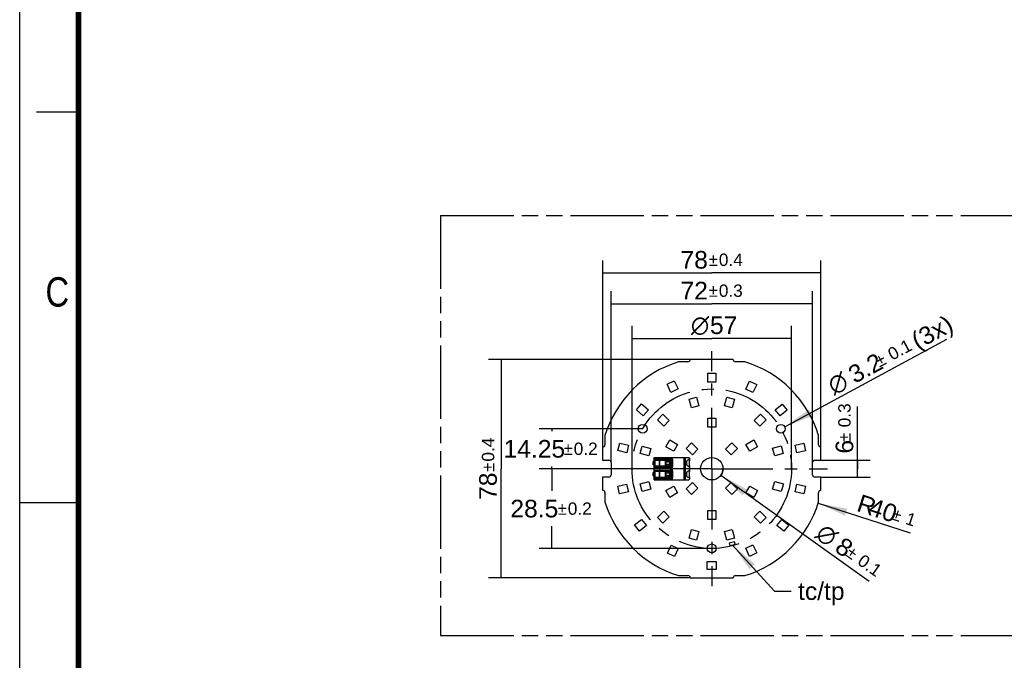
# Model space of a CAD drawing. Header units: millimetres. Extents: x 0 to 210, y 0 to 297.
# Tile 2 of 10: x 0 to 117, y 130 to 206. Entities that reach past the tile are written whole.
import ezdxf
from ezdxf.enums import TextEntityAlignment as Align

# ---------------------------------------------------------------- set-up
doc = ezdxf.new("R2010")
doc.units = ezdxf.units.MM
doc.header["$LTSCALE"] = 19.36
doc.linetypes.add('CENTER', pattern=[0.6, 0.375, -0.075, 0.075, -0.075])
doc.linetypes.add('PHANTOM', pattern=[0.8, 0.45, -0.05, 0.1, -0.05, 0.1, -0.05])
doc.layers.get('0').update_dxf_attribs({"linetype": 'CONTINUOUS'})
for name, color, linetype in [('DEFAULT_1', 7, 'CENTER'), ('DEFAULT_3', 7, 'PHANTOM'), ('Z_DIM_2D', 7, 'CONTINUOUS'), ('Z_NOTICE', 7, 'CONTINUOUS'), ('Z_START_DATUMS', 7, 'CONTINUOUS')]:
    doc.layers.add(name, color=color, linetype=linetype)
doc.styles.get("Standard").update_dxf_attribs({"font": 'txt', "width": 0.7})
doc.styles.add('TEXTSTYLE_2', font='txt', dxfattribs={"width": 0.75})
doc.styles.add('TEXTSTYLE_3', font='helveticaneueltw1g-ltcn.otf')
doc.styles.add('TEXTSTYLE_4', font='gdt', dxfattribs={"width": 0.7})
doc.dimstyles.new('DIMSTYLE_1', dxfattribs={"dimtxt": 2.1, "dimasz": 3.5, "dimexe": 1.5, "dimexo": 0, "dimgap": 0.525, "dimtad": 1, "dimlfac": 3.0003, "dimdsep": 46, "dimtxsty": 'TEXTSTYLE_3', "dimblk": '_FILLED', "dimblk1": '_FILLED', "dimblk2": '_FILLED', "dimcen": 0.09, "dimclrt": 5, "dimazin": 2, "dimtol": 1, "dimtp": 0.4, "dimtm": 0.4, "dimtfac": 1, "dimtofl": 0, "dimtmove": 0, "dimatfit": 3, "dimldrblk": '_FILLED', "dimfxl": 0, "dimtolj": 1, "dimarcsym": 0})
doc.dimstyles.new('DIMSTYLE_2', dxfattribs={"dimtxt": 2.1, "dimasz": 3.5, "dimexe": 1.5, "dimexo": 0, "dimtad": 1, "dimlfac": 3.0003, "dimdsep": 46, "dimtxsty": 'TEXTSTYLE_3', "dimblk": '_FILLED', "dimblk1": '_FILLED', "dimblk2": '_FILLED', "dimcen": 0.09, "dimclrt": 5, "dimazin": 2, "dimtol": 1, "dimtp": 1, "dimtm": 1, "dimtfac": 1, "dimtofl": 0, "dimtmove": 0, "dimatfit": 3, "dimldrblk": '_FILLED', "dimfxl": 0, "dimtolj": 1, "dimarcsym": 0})
doc.dimstyles.new('DIMSTYLE_3', dxfattribs={"dimtxt": 2.1, "dimasz": 3.5, "dimexe": 1.5, "dimexo": 0, "dimtad": 1, "dimlfac": 3.0003, "dimdsep": 46, "dimtxsty": 'TEXTSTYLE_3', "dimblk": '_FILLED', "dimblk1": '_FILLED', "dimblk2": '_FILLED', "dimcen": 0.09, "dimclrt": 5, "dimazin": 2, "dimtol": 1, "dimtp": 0.1, "dimtm": 0.1, "dimtfac": 1, "dimtofl": 0, "dimtmove": 0, "dimatfit": 1, "dimldrblk": '_FILLED', "dimfxl": 0, "dimtolj": 1, "dimarcsym": 0})
doc.dimstyles.new('DIMSTYLE_6', dxfattribs={"dimtxt": 2.1, "dimasz": 3.5, "dimexe": 1.5, "dimexo": 0, "dimgap": 0.525, "dimtad": 1, "dimlfac": 3.0003, "dimdsep": 46, "dimtxsty": 'TEXTSTYLE_3', "dimblk": '_FILLED', "dimblk1": '_FILLED', "dimblk2": '_FILLED', "dimcen": 0.09, "dimclrt": 5, "dimazin": 2, "dimtol": 1, "dimtp": 0.3, "dimtm": 0.3, "dimtfac": 1, "dimtofl": 0, "dimtmove": 0, "dimatfit": 3, "dimldrblk": '_FILLED', "dimfxl": 0, "dimtolj": 1, "dimarcsym": 0})
doc.dimstyles.new('DIMSTYLE_7', dxfattribs={"dimtxt": 2.1, "dimasz": 3.5, "dimexe": 1.5, "dimexo": 0, "dimgap": 0.525, "dimtad": 1, "dimdsep": 46, "dimtxsty": 'TEXTSTYLE_3', "dimblk": '_FILLED', "dimblk1": '_FILLED', "dimblk2": '_FILLED', "dimcen": 0.09, "dimclrt": 5, "dimazin": 2, "dimtp": 0.2, "dimtm": 0.2, "dimtfac": 1, "dimtofl": 0, "dimtmove": 0, "dimatfit": 3, "dimldrblk": '_FILLED', "dimfxl": 0, "dimtolj": 1, "dimarcsym": 0})
doc.dimstyles.new('DIMSTYLE_8', dxfattribs={"dimtxt": 2.1, "dimasz": 3.5, "dimexe": 1.5, "dimexo": 0, "dimgap": 1.05, "dimtad": 1, "dimlfac": 3.0003, "dimdsep": 46, "dimtxsty": 'TEXTSTYLE_3', "dimblk": '_FILLED', "dimblk1": '_FILLED', "dimblk2": '_FILLED', "dimcen": 0.09, "dimclrt": 5, "dimazin": 2, "dimtol": 1, "dimtp": 0.2, "dimtm": 0.2, "dimtfac": 1, "dimtofl": 0, "dimtmove": 0, "dimatfit": 3, "dimldrblk": '_FILLED', "dimfxl": 0, "dimtolj": 1, "dimarcsym": 0})
doc.dimstyles.get("Standard").update_dxf_attribs({"dimtxt": 3.5, "dimasz": 3.5, "dimexe": 1.5, "dimexo": 0, "dimtad": 1, "dimdsep": 46, "dimtxsty": 'Standard', "dimblk": '_FILLED', "dimblk1": '_FILLED', "dimblk2": '_FILLED', "dimcen": 0.09, "dimclrt": 5, "dimazin": 2, "dimtol": 1, "dimtp": 0.05, "dimtm": 0.05, "dimtfac": 1, "dimtofl": 0, "dimtmove": 0, "dimatfit": 3, "dimldrblk": '_FILLED', "dimfxl": 0, "dimtolj": 1, "dimarcsym": 0})

# ---------------------------------------------------------------- blocks, each defined once
blk = doc.blocks.new('*D2')
at = {"layer": 'Z_DIM_2D', "color": 2, "linetype": 'Continuous', "transparency": 16777216}
for p, q in [((79.87, 165.53), (55.86, 165.53)), ((57.36, 165.53), (57.36, 152.53)), ((57.36, 139.53), (57.36, 152.53)), ((79.87, 139.53), (55.86, 139.53))]:
    blk.add_line(p, q, dxfattribs=at)
at = {"layer": 'Z_DIM_2D', "color": 5, "linetype": 'Continuous', "transparency": 16777216}
for s, height, style, p in [('0.4', 1.47, 'TEXTSTYLE_3', (56.52, 154.8)), ('`', 1.47, 'TEXTSTYLE_4', (56.52, 152.71)), ('78', 2.1, 'TEXTSTYLE_3', (56.83, 150.44))]:
    blk.add_text(s, height=height, rotation=90, dxfattribs=dict(at, style=style)).set_placement(p, align=Align.CENTER)
blk = doc.blocks.new('_FILLED')
at = {"color": 0, "linetype": 'ByBlock'}
blk.add_solid([(0, 0), (-1, 0.125), (-1, -0.125)], dxfattribs=at)
blk = doc.blocks.new('_NONE')
blk = doc.blocks.new('*D3')
at = {"layer": 'Z_DIM_2D', "color": 2, "linetype": 'Continuous', "transparency": 16777216}
for p, q in [((69.44, 155.1), (69.44, 177.34)), ((95.43, 155.1), (95.43, 177.34)), ((69.44, 175.84), (82.43, 175.84)), ((95.43, 175.84), (82.43, 175.84))]:
    blk.add_line(p, q, dxfattribs=at)
at = {"layer": 'Z_DIM_2D', "color": 5, "linetype": 'Continuous', "transparency": 16777216}
for s, height, style, p in [('78', 2.1, 'TEXTSTYLE_3', (80.34, 176.36)), ('`', 1.47, 'TEXTSTYLE_4', (82.61, 176.68)), ('0.4', 1.47, 'TEXTSTYLE_3', (84.7, 176.68))]:
    blk.add_text(s, height=height, dxfattribs=dict(at, style=style)).set_placement(p, align=Align.CENTER)
blk = doc.blocks.new('*D4')
at = {"layer": 'Z_DIM_2D', "color": 2, "linetype": 'Continuous', "transparency": 16777216}
blk.add_line((95.12, 148.42), (106.06, 144.88), dxfattribs=at)
at = {"layer": 'Z_DIM_2D', "color": 2, "linetype": 'Continuous', "transparency": 16777216, "xscale": 3.5, "yscale": 3.5, "zscale": 3.5, "rotation": 162.0525147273}
blk.add_blockref('_FILLED', (95.12, 148.42), dxfattribs=at)
at = {"layer": 'Z_DIM_2D', "color": 5, "linetype": 'Continuous', "transparency": 16777216}
for s, height, style, p in [('R', 2.1, 'TEXTSTYLE_3', (99.57, 147.53)), ('40', 2.1, 'TEXTSTYLE_3', (100.97, 147.08)), ('`', 1.47, 'TEXTSTYLE_4', (103.75, 146.51)), ('1', 1.47, 'TEXTSTYLE_3', (105.38, 145.98))]:
    blk.add_text(s, height=height, rotation=-17.9475, dxfattribs=dict(at, style=style)).set_placement(p)
blk = doc.blocks.new('*D5')
at = {"layer": 'Z_DIM_2D', "color": 2, "linetype": 'Continuous', "transparency": 16777216}
blk.add_line((83.52, 151.75), (101.19, 139.12), dxfattribs=at)
at = {"layer": 'Z_DIM_2D', "color": 2, "linetype": 'Continuous', "transparency": 16777216, "xscale": 3.5, "yscale": 3.5, "zscale": 3.5, "rotation": 144.4431147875}
blk.add_blockref('_FILLED', (83.52, 151.75), dxfattribs=at)
at = {"layer": 'Z_DIM_2D', "color": 5, "linetype": 'Continuous', "transparency": 16777216}
for s, height, style, p in [('n', 2.1, 'TEXTSTYLE_4', (94.66, 144.43)), ('8', 2.1, 'TEXTSTYLE_3', (96.94, 142.8)), ('`', 1.47, 'TEXTSTYLE_4', (98.27, 142.24)), ('0.1', 1.47, 'TEXTSTYLE_3', (99.67, 141.24))]:
    blk.add_text(s, height=height, rotation=-35.5569, dxfattribs=dict(at, style=style)).set_placement(p)
blk = doc.blocks.new('*D8')
at = {"layer": 'Z_DIM_2D', "color": 2, "linetype": 'Continuous', "transparency": 16777216}
for p, q in [((99.81, 152.53), (99.81, 159.92)), ((95.43, 153.53), (101.31, 153.53)), ((99.81, 153.53), (99.81, 152.53)), ((99.81, 151.53), (99.81, 152.53)), ((95.43, 151.53), (101.31, 151.53))]:
    blk.add_line(p, q, dxfattribs=at)
at = {"layer": 'Z_DIM_2D', "color": 5, "linetype": 'Continuous', "transparency": 16777216}
for s, height, style, p in [('0.3', 1.47, 'TEXTSTYLE_3', (98.97, 157.46)), ('`', 1.47, 'TEXTSTYLE_4', (98.97, 155.74)), ('6', 2.1, 'TEXTSTYLE_3', (99.29, 154.33))]:
    blk.add_text(s, height=height, rotation=90, dxfattribs=dict(at, style=style)).set_placement(p)
blk = doc.blocks.new('*D9')
at = {"layer": 'Z_DIM_2D', "color": 2, "linetype": 'Continuous', "transparency": 16777216}
for p, q in [((70.44, 153.27), (70.44, 173.66)), ((94.43, 153.26), (94.43, 173.66)), ((70.44, 172.16), (82.43, 172.16)), ((94.43, 172.16), (82.43, 172.16))]:
    blk.add_line(p, q, dxfattribs=at)
at = {"layer": 'Z_DIM_2D', "color": 5, "linetype": 'Continuous', "transparency": 16777216}
for s, height, style, p in [('72', 2.1, 'TEXTSTYLE_3', (80.34, 172.69)), ('`', 1.47, 'TEXTSTYLE_4', (82.61, 173)), ('0.3', 1.47, 'TEXTSTYLE_3', (84.7, 173))]:
    blk.add_text(s, height=height, dxfattribs=dict(at, style=style)).set_placement(p, align=Align.CENTER)
blk = doc.blocks.new('*D10')
at = {"layer": 'Z_DIM_2D', "color": 2, "linetype": 'Continuous', "transparency": 16777216}
for p, q in [((72.94, 152.54), (72.95, 169.55)), ((91.93, 152.52), (91.95, 169.53)), ((72.95, 168.05), (82.45, 168.04)), ((91.95, 168.03), (82.45, 168.04))]:
    blk.add_line(p, q, dxfattribs=at)
at = {"layer": 'Z_DIM_2D', "color": 5, "linetype": 'Continuous', "transparency": 16777216}
for s, style, p in [('n', 'TEXTSTYLE_4', (81.04, 168.57)), ('57', 'TEXTSTYLE_3', (83.85, 168.57))]:
    blk.add_text(s, height=2.1, dxfattribs=dict(at, style=style)).set_placement(p, align=Align.CENTER)
blk = doc.blocks.new('*D11')
at = {"layer": 'Z_DIM_2D', "color": 2, "linetype": 'Continuous', "transparency": 16777216}
blk.add_line((91.13, 157.53), (110.45, 167.96), dxfattribs=at)
at = {"layer": 'Z_DIM_2D', "color": 2, "linetype": 'Continuous', "transparency": 16777216, "xscale": 3.5, "yscale": 3.5, "zscale": 3.5, "rotation": 208.3423622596}
blk.add_blockref('_FILLED', (91.13, 157.53), dxfattribs=at)
at = {"layer": 'Z_DIM_2D', "color": 5, "linetype": 'Continuous', "transparency": 16777216}
for s, height, style, p in [(' (3x)', 2.1, 'TEXTSTYLE_3', (106.24, 166.28)), ('0.1', 1.47, 'TEXTSTYLE_3', (103.92, 165.38)), ('3.2', 2.1, 'TEXTSTYLE_3', (99.45, 162.62)), ('`', 1.47, 'TEXTSTYLE_4', (102.41, 164.57)), ('n', 2.1, 'TEXTSTYLE_4', (96.99, 161.29))]:
    blk.add_text(s, height=height, rotation=28.3424, dxfattribs=dict(at, style=style)).set_placement(p)
blk = doc.blocks.new('*D12')
at = {"layer": 'Z_DIM_2D', "color": 2, "linetype": 'Continuous', "transparency": 16777216}
for p, q in [((74.21, 157.28), (61.89, 157.28)), ((63.39, 157.28), (63.39, 157)), ((82.43, 152.53), (61.89, 152.53)), ((63.39, 152.53), (63.39, 152.8))]:
    blk.add_line(p, q, dxfattribs=at)
at = {"layer": 'Z_DIM_2D', "color": 5, "linetype": 'Continuous', "transparency": 16777216}
for s, height, style, p in [('14.25', 2.1, 'TEXTSTYLE_3', (61.3, 153.85)), ('`', 1.47, 'TEXTSTYLE_4', (65.33, 154.17)), ('0.2', 1.47, 'TEXTSTYLE_3', (67.42, 154.17))]:
    blk.add_text(s, height=height, dxfattribs=dict(at, style=style)).set_placement(p, align=Align.CENTER)
blk = doc.blocks.new('*D13')
at = {"layer": 'Z_DIM_2D', "color": 2, "linetype": 'Continuous', "transparency": 16777216}
for p, q in [((82.43, 152.53), (61.89, 152.53)), ((63.39, 152.53), (63.39, 149.88)), ((63.39, 143.03), (63.39, 145.68)), ((82.43, 143.03), (61.89, 143.03))]:
    blk.add_line(p, q, dxfattribs=at)
at = {"layer": 'Z_DIM_2D', "color": 5, "linetype": 'Continuous', "transparency": 16777216}
for s, height, style, p in [('28.5', 2.1, 'TEXTSTYLE_3', (61.3, 146.73)), ('`', 1.47, 'TEXTSTYLE_4', (64.62, 147.04)), ('0.2', 1.47, 'TEXTSTYLE_3', (66.71, 147.04))]:
    blk.add_text(s, height=height, dxfattribs=dict(at, style=style)).set_placement(p, align=Align.CENTER)

msp = doc.modelspace()

# ---------------------------------------------------------------- linework, layer by layer
at = {"color": 2, "linetype": 'Continuous'}
for p, q in [((0, 0), (0, 297)), ((7, 195), (2, 195)), ((0, 148.5), (7, 148.5))]:
    msp.add_line(p, q, dxfattribs=at)
at = {"color": 7, "linetype": 'Continuous'}
for p, q in [((85.0004, 165.528), (79.8676, 165.528)), ((79.6009, 165.2612), (78.4799, 165.2612)), ((86.3878, 165.2612), (85.267, 165.2612)), ((81.9674, 162.8283), (81.9674, 163.8948)), ((81.9674, 163.8948), (82.9006, 163.8948)), ((82.9006, 163.8948), (82.9006, 162.8283)), ((77.117, 162.5853), (77.9592, 162.9873)), ((77.5764, 161.6227), (77.117, 162.5853)), ((78.4186, 162.0247), (77.5764, 161.6227)), ((77.9592, 162.9873), (78.4186, 162.0247)), ((82.9006, 162.8283), (81.9674, 162.8283)), ((86.4817, 162.011), (86.9445, 162.9719)), ((87.3226, 161.6061), (86.4817, 162.011)), ((86.9445, 162.9719), (87.7853, 162.5671)), ((87.7853, 162.5671), (87.3226, 161.6061)), ((79.7286, 160.8102), (80.63, 161.0521)), ((80.0051, 159.7801), (79.7286, 160.8102)), ((80.63, 161.0521), (80.9064, 160.022)), ((83.9536, 160.0236), (84.229, 161.054)), ((84.229, 161.054), (85.1306, 160.8131)), ((85.1306, 160.8131), (84.8552, 159.7827)), ((73.4653, 159.5261), (74.069, 160.2378)), ((74.2786, 158.8361), (73.4653, 159.5261)), ((74.069, 160.2378), (74.8823, 159.5478)), ((74.8823, 159.5478), (74.2786, 158.8361)), ((80.9064, 160.022), (80.0051, 159.7801)), ((84.8552, 159.7827), (83.9536, 160.0236)), ((89.9913, 159.5417), (90.8052, 160.231)), ((90.5945, 158.8295), (89.9913, 159.5417)), ((91.4083, 159.5189), (90.5945, 158.8295)), ((90.8052, 160.231), (91.4083, 159.5189)), ((75.9531, 158.3509), (76.6131, 159.0108)), ((76.7073, 157.5967), (75.9531, 158.3509)), ((76.6131, 159.0108), (77.3672, 158.2566)), ((81.9674, 157.4955), (81.9674, 158.562)), ((81.9674, 158.562), (82.9006, 158.562)), ((82.9006, 158.562), (82.9006, 157.4955)), ((87.5008, 158.2566), (88.2549, 159.0108)), ((88.9149, 158.3509), (88.1607, 157.5967)), ((88.2549, 159.0108), (88.9149, 158.3509)), ((77.3672, 158.2566), (76.7073, 157.5967)), ((82.9006, 157.4955), (81.9674, 157.4955)), ((88.1607, 157.5967), (87.5008, 158.2566)), ((69.7019, 156.4837), (69.7019, 155.3622)), ((95.1661, 155.3622), (95.1661, 156.4829)), ((69.4353, 155.0955), (69.4353, 153.5292)), ((71.2641, 154.6804), (71.4781, 155.5888)), ((71.4781, 155.5888), (72.5162, 155.3443)), ((72.5162, 155.3443), (72.3023, 154.436)), ((73.9093, 154.3243), (74.1502, 155.2259)), ((74.1502, 155.2259), (75.1806, 154.9506)), ((75.1806, 154.9506), (74.9397, 154.049)), ((76.9762, 155.1416), (77.4428, 155.9498)), ((77.8999, 154.6083), (76.9762, 155.1416)), ((77.4428, 155.9498), (78.3665, 155.4165)), ((78.3665, 155.4165), (77.8999, 154.6083)), ((79.3715, 154.9349), (80.0318, 155.5945)), ((80.1253, 154.1803), (79.3715, 154.9349)), ((80.0318, 155.5945), (80.7855, 154.8399)), ((80.7855, 154.8399), (80.1253, 154.1803)), ((84.085, 154.838), (84.8396, 155.5918)), ((84.7446, 154.1778), (84.085, 154.838)), ((85.4992, 154.9315), (84.7446, 154.1778)), ((84.8396, 155.5918), (85.4992, 154.9315)), ((86.5015, 155.4165), (87.4252, 155.9498)), ((86.9681, 154.6083), (86.5015, 155.4165)), ((87.8918, 155.1416), (86.9681, 154.6083)), ((87.4252, 155.9498), (87.8918, 155.1416)), ((89.6848, 154.9582), (90.7149, 155.2347)), ((89.9267, 154.0569), (89.6848, 154.9582)), ((90.7149, 155.2347), (90.9568, 154.3333)), ((92.354, 155.3365), (93.3923, 155.5802)), ((92.5672, 154.428), (92.354, 155.3365)), ((93.3923, 155.5802), (93.6055, 154.6716)), ((95.4327, 153.5292), (95.4327, 155.0955)), ((72.3023, 154.436), (71.2641, 154.6804)), ((74.9397, 154.049), (73.9093, 154.3243)), ((75.568, 151.2128), (75.568, 153.8458)), ((75.568, 153.8458), (79.6927, 153.8458)), ((75.568, 153.6959), (77.7011, 153.6959)), ((75.8347, 153.6959), (75.8347, 153.6125)), ((77.1345, 153.6959), (77.1345, 153.6125)), ((77.6345, 152.696), (77.6345, 153.6959)), ((79.8009, 152.7073), (79.8009, 153.6726)), ((90.9568, 154.3333), (89.9267, 154.0569)), ((93.6055, 154.6716), (92.5672, 154.428)), ((69.4353, 153.5292), (70.1686, 153.5292)), ((70.4351, 153.2706), (70.4351, 151.7881)), ((75.4347, 152.9959), (75.4347, 153.3959)), ((75.568, 153.3959), (75.4347, 153.3959)), ((75.4347, 152.9959), (75.568, 152.9959)), ((75.568, 152.696), (77.7011, 152.696)), ((75.6013, 153.5625), (77.5705, 153.5625)), ((77.5705, 152.8293), (75.6013, 152.8293)), ((75.668, 153.5625), (75.668, 152.8293)), ((77.1345, 153.6125), (75.8347, 153.6125)), ((75.8347, 152.7793), (75.8347, 152.696)), ((75.8347, 152.7793), (77.1345, 152.7793)), ((76.9128, 152.8293), (76.9128, 153.5625)), ((77.0954, 153.5625), (77.0954, 153.4116)), ((77.0954, 152.9802), (77.0954, 152.8293)), ((77.1345, 152.7793), (77.1345, 152.696)), ((77.1352, 153.3526), (77.1352, 153.5625)), ((77.1352, 152.8293), (77.1352, 153.0392)), ((77.3016, 153.3521), (77.3016, 153.5625)), ((77.3016, 152.8293), (77.3016, 153.0397)), ((77.3275, 153.5625), (77.3275, 153.4072)), ((77.3275, 152.9846), (77.3275, 152.8293)), ((77.5705, 153.5625), (77.5705, 152.8293)), ((77.7678, 153.6292), (77.7678, 152.7626)), ((94.4328, 151.7961), (94.4328, 153.2626)), ((94.6994, 153.5292), (95.4327, 153.5292)), ((69.4353, 151.5294), (69.4353, 149.9627)), ((70.1686, 151.5294), (69.4353, 151.5294)), ((75.4347, 151.6627), (75.4347, 152.0627)), ((75.568, 152.0627), (75.4347, 152.0627)), ((75.4347, 151.6627), (75.568, 151.6627)), ((75.568, 152.3627), (77.7011, 152.3627)), ((75.568, 151.3628), (77.7011, 151.3628)), ((75.6013, 152.2293), (77.5705, 152.2293)), ((77.5705, 151.4961), (75.6013, 151.4961)), ((75.668, 152.2293), (75.668, 151.4961)), ((75.8347, 152.3627), (75.8347, 152.2793)), ((77.1345, 152.2793), (75.8347, 152.2793)), ((75.8347, 151.4461), (75.8347, 151.3628)), ((75.8347, 151.4461), (77.1345, 151.4461)), ((76.9128, 151.4961), (76.9128, 152.2293)), ((77.0954, 152.2293), (77.0954, 152.0784)), ((77.0954, 151.647), (77.0954, 151.4961)), ((77.1345, 152.2793), (77.1345, 152.3627)), ((77.1345, 151.4461), (77.1345, 151.3628)), ((77.1352, 152.0194), (77.1352, 152.2293)), ((77.1352, 151.4961), (77.1352, 151.706)), ((77.3016, 152.0189), (77.3016, 152.2293)), ((77.3016, 151.4961), (77.3016, 151.7065)), ((77.3275, 152.2293), (77.3275, 152.074)), ((77.3275, 151.6514), (77.3275, 151.4961)), ((77.5705, 152.2293), (77.5705, 151.4961)), ((77.6345, 151.3628), (77.6345, 152.3627)), ((77.7678, 152.296), (77.7678, 151.4294)), ((79.8009, 151.386), (79.8009, 152.3514)), ((95.4327, 151.5294), (94.6994, 151.5294)), ((95.4327, 149.9627), (95.4327, 151.5294)), ((71.2491, 150.4576), (72.289, 150.6947)), ((71.4566, 149.5477), (71.2491, 150.4576)), ((72.289, 150.6947), (72.4965, 149.7848)), ((73.9112, 150.7253), (74.9413, 151.0017)), ((74.1531, 149.824), (73.9112, 150.7253)), ((74.9413, 151.0017), (75.1832, 150.1004)), ((75.568, 151.2128), (79.6927, 151.2128)), ((76.9762, 149.9171), (77.8999, 150.4503)), ((77.8999, 150.4503), (78.3665, 149.6421)), ((79.3715, 150.1237), (80.1253, 150.8783)), ((80.0318, 149.4642), (79.3715, 150.1237)), ((80.7855, 150.2187), (80.0318, 149.4642)), ((80.1253, 150.8783), (80.7855, 150.2187)), ((84.0825, 150.2187), (84.7427, 150.8783)), ((84.8362, 149.4642), (84.0825, 150.2187)), ((84.7427, 150.8783), (85.4965, 150.1237)), ((85.4965, 150.1237), (84.8362, 149.4642)), ((86.5015, 149.6421), (86.9681, 150.4503)), ((86.9681, 150.4503), (87.8918, 149.9171)), ((89.6874, 150.1081), (89.9283, 151.0097)), ((89.9283, 151.0097), (90.9587, 150.7343)), ((90.9587, 150.7343), (90.7178, 149.8327)), ((92.3693, 149.777), (92.5775, 150.6867)), ((92.5775, 150.6867), (93.6172, 150.4488)), ((93.6172, 150.4488), (93.409, 149.5391)), ((69.7019, 149.6961), (69.7019, 148.5742)), ((72.4965, 149.7848), (71.4566, 149.5477)), ((75.1832, 150.1004), (74.1531, 149.824)), ((77.4428, 149.1088), (76.9762, 149.9171)), ((78.3665, 149.6421), (77.4428, 149.1088)), ((87.4252, 149.1088), (86.5015, 149.6421)), ((87.8918, 149.9171), (87.4252, 149.1088)), ((90.7178, 149.8327), (89.6874, 150.1081)), ((93.409, 149.5391), (92.3693, 149.777)), ((95.1661, 148.575), (95.1661, 149.6961)), ((75.9531, 146.7077), (76.7073, 147.4619)), ((76.6131, 146.0479), (75.9531, 146.7077)), ((77.3672, 146.8021), (76.6131, 146.0479)), ((76.7073, 147.4619), (77.3672, 146.8021)), ((81.9674, 147.5631), (82.9006, 147.5631)), ((81.9674, 146.4966), (81.9674, 147.5631)), ((82.9006, 147.5631), (82.9006, 146.4966)), ((87.5008, 146.8021), (88.1607, 147.4619)), ((88.2549, 146.0479), (87.5008, 146.8021)), ((88.1607, 147.4619), (88.9149, 146.7077)), ((88.9149, 146.7077), (88.2549, 146.0479)), ((73.2404, 145.8307), (74.0759, 146.4936)), ((73.8204, 145.0997), (73.2404, 145.8307)), ((74.656, 145.7626), (73.8204, 145.0997)), ((74.0759, 146.4936), (74.656, 145.7626)), ((82.9006, 146.4966), (81.9674, 146.4966)), ((90.1987, 145.7473), (90.7802, 146.4772)), ((91.0329, 145.0827), (90.1987, 145.7473)), ((90.7802, 146.4772), (91.6144, 145.8127)), ((91.6144, 145.8127), (91.0329, 145.0827)), ((79.7286, 144.2484), (80.0051, 145.2785)), ((80.0051, 145.2785), (80.9064, 145.0366)), ((80.9064, 145.0366), (80.63, 144.0065)), ((83.9616, 145.0366), (84.8629, 145.2785)), ((84.238, 144.0065), (83.9616, 145.0366)), ((84.8629, 145.2785), (85.1393, 144.2484)), ((77.1427, 142.4598), (77.5997, 143.4235)), ((77.5997, 143.4235), (78.4429, 143.0236)), ((80.63, 144.0065), (79.7286, 144.2484)), ((85.1393, 144.2484), (84.238, 144.0065)), ((85.1549, 143.8326), (84.5107, 143.6612)), ((84.5107, 143.6612), (84.5921, 143.3552)), ((84.5921, 143.3552), (85.2363, 143.5266)), ((85.2363, 143.5266), (85.1549, 143.8326)), ((86.4817, 143.0476), (87.3226, 143.4525)), ((87.3226, 143.4525), (87.7853, 142.4916)), ((77.9859, 142.0599), (77.1427, 142.4598)), ((78.4429, 143.0236), (77.9859, 142.0599)), ((86.9445, 142.0867), (86.4817, 143.0476)), ((87.7853, 142.4916), (86.9445, 142.0867)), ((81.9007, 141.4638), (82.9673, 141.4638)), ((81.9007, 140.5305), (81.9007, 141.4638)), ((82.9673, 141.4638), (82.9673, 140.5305)), ((78.4791, 139.797), (79.6009, 139.797)), ((82.9673, 140.5305), (81.9007, 140.5305)), ((85.267, 139.797), (86.3886, 139.797)), ((79.8676, 139.5306), (85.0004, 139.5306))]:
    msp.add_line(p, q, dxfattribs=at)
at = {"color": 9, "linetype": 'Continuous'}
for p, q in [((76.2295, 153.6125), (76.2295, 153.6959)), ((76.2346, 153.6959), (76.2346, 153.8458)), ((77.4991, 153.8458), (77.4991, 153.6959)), ((77.6434, 153.6959), (77.6434, 153.8458)), ((77.6819, 153.8458), (77.6819, 153.6959)), ((77.7396, 153.6836), (77.7396, 153.8458)), ((79.101, 153.8458), (79.101, 151.2128)), ((79.3175, 151.2128), (79.3175, 153.8458)), ((79.7674, 153.7774), (79.7674, 153.4859)), ((75.6013, 153.5625), (75.6013, 152.8293)), ((76.215, 153.5625), (76.215, 152.8293)), ((76.2266, 152.8293), (76.2266, 153.5625)), ((76.2295, 152.696), (76.2295, 152.7793)), ((76.2346, 152.3627), (76.2346, 152.696)), ((77.497, 153.5625), (77.497, 152.8293)), ((77.4991, 152.696), (77.4991, 152.3627)), ((77.567, 152.8293), (77.567, 153.5625)), ((77.6434, 152.3627), (77.6434, 152.696)), ((77.6819, 152.696), (77.6819, 152.3627)), ((77.7396, 152.3504), (77.7396, 152.7082)), ((79.7674, 152.9059), (79.7674, 152.1527)), ((75.6013, 152.2293), (75.6013, 151.4961)), ((76.215, 152.2293), (76.215, 151.4961)), ((76.2266, 151.4961), (76.2266, 152.2293)), ((76.2295, 152.2793), (76.2295, 152.3627)), ((76.2295, 151.3628), (76.2295, 151.4461)), ((76.2346, 151.2128), (76.2346, 151.3628)), ((77.497, 152.2293), (77.497, 151.4961)), ((77.4991, 151.3628), (77.4991, 151.2128)), ((77.567, 151.4961), (77.567, 152.2293)), ((77.6434, 151.2128), (77.6434, 151.3628)), ((77.6819, 151.3628), (77.6819, 151.2128)), ((77.7396, 151.2128), (77.7396, 151.375)), ((79.7674, 151.5727), (79.7674, 151.2812))]:
    msp.add_line(p, q, dxfattribs=at)
at = {"color": 7, "linetype": 'Continuous', "const_width": 0.7}
msp.add_lwpolyline([(7, 7), (7, 290)], dxfattribs=at)
at = {"color": 7, "linetype": 'Continuous'}
for centre, radius in [((74.2077, 157.2788), 0.5333), ((90.6603, 157.2788), 0.5333), ((82.434, 152.5293), 1.3332), ((82.434, 143.0301), 0.5333)]:
    msp.add_circle(centre, radius, dxfattribs=at)
for centre, radius, start, end in [((79.6009, 165.5278), 0.2666, 270.000053, 0.043566), ((85.267, 165.5278), 0.2666, 179.956434, 269.999947), ((82.4339, 152.529), 13.332, 107.25195, 162.744286), ((82.4339, 152.529), 13.332, 17.251992, 72.748008), ((69.4353, 155.3622), 0.2666, 269.998881, 360), ((95.4327, 155.3622), 0.2666, 180, 270.001119), ((77.7011, 153.6292), 0.0667, 0, 90), ((70.1686, 153.2626), 0.2666, 1.718338, 90.000799), ((77.7011, 152.7626), 0.0667, 270, 360), ((94.6994, 153.2626), 0.2666, 89.998881, 180), ((70.1686, 151.796), 0.2666, 269.999201, 358.281662), ((77.7011, 152.296), 0.0667, 0, 90), ((77.7011, 151.4294), 0.0667, 270, 360), ((94.6994, 151.796), 0.2666, 180, 270.001119), ((69.4353, 149.6961), 0.2666, 0, 90.001119), ((95.4327, 149.6961), 0.2666, 89.998881, 180), ((82.4339, 152.529), 13.332, 197.255754, 252.744246), ((82.4339, 152.529), 13.332, 287.255755, 342.748009), ((79.6009, 139.5304), 0.2666, 0.04381, 89.999947), ((85.267, 139.5304), 0.2666, 90.000053, 179.95619)]:
    msp.add_arc(centre, radius, start, end, dxfattribs=at)
for centre, major_axis, start_param, end_param in [((79.5332, 153.1667), (0, 0.7333), -0.58638913, -0.38641616), ((79.6302, 153.1959), (0, 0.375), -0.6867361, 3.82832875), ((79.6302, 151.8627), (0, 0.375), -0.6867361, 3.82832875), ((79.5332, 151.892), (0, 0.7333), -2.75517649, -2.55520353)]:
    msp.add_ellipse(centre, major_axis=major_axis, ratio=0.57735027, start_param=start_param, end_param=end_param, dxfattribs=at)
for points, knots in [([(79.8009, 153.6726), (79.8009, 153.6776), (79.8007, 153.6875), (79.7993, 153.7021), (79.797, 153.7161), (79.7936, 153.7297), (79.789, 153.7427), (79.7832, 153.7551), (79.776, 153.7667), (79.7704, 153.774), (79.7674, 153.7774)], [0, 0, 0, 0, 0.13345174, 0.26332364, 0.38996789, 0.51390381, 0.63584665, 0.75672492, 0.87767475, 1, 1, 1, 1]), ([(77.0954, 153.4116), (77.0904, 153.4092), (77.0806, 153.4039), (77.0664, 153.395), (77.0529, 153.3851), (77.0402, 153.3743), (77.0282, 153.3626), (77.017, 153.3502), (77.0068, 153.3369), (76.9974, 153.323), (76.9891, 153.3085), (76.9818, 153.2935), (76.9756, 153.2779), (76.9704, 153.262), (76.9664, 153.2458), (76.9635, 153.2293), (76.9617, 153.2126), (76.9612, 153.1959), (76.9617, 153.1792), (76.9635, 153.1625), (76.9664, 153.146), (76.9704, 153.1298), (76.9756, 153.1139), (76.9818, 153.0983), (76.9891, 153.0833), (76.9974, 153.0688), (77.0068, 153.0549), (77.017, 153.0417), (77.0282, 153.0292), (77.0402, 153.0175), (77.0529, 153.0067), (77.0664, 152.9968), (77.0806, 152.9879), (77.0904, 152.9827), (77.0954, 152.9802)], [0, 0, 0, 0, 0.03123057, 0.06246372, 0.09369965, 0.12493847, 0.15618026, 0.18742502, 0.21867271, 0.24992322, 0.28117637, 0.31243196, 0.34368973, 0.3749494, 0.40621063, 0.43747307, 0.46873633, 0.5, 0.53126367, 0.56252693, 0.59378937, 0.6250506, 0.65631027, 0.68756804, 0.71882363, 0.75007678, 0.78132729, 0.81257498, 0.84381974, 0.87506153, 0.90630035, 0.93753628, 0.96876943, 1, 1, 1, 1]), ([(77.0954, 153.4116), (77.0973, 153.4103), (77.1012, 153.4073), (77.1066, 153.4021), (77.1119, 153.3959), (77.117, 153.3888), (77.122, 153.3809), (77.1267, 153.3722), (77.1311, 153.3627), (77.1339, 153.356), (77.1352, 153.3526)], [0, 0, 0, 0, 0.09732669, 0.20186159, 0.31422079, 0.43477535, 0.56369394, 0.70097916, 0.84649699, 1, 1, 1, 1]), ([(77.1352, 153.0392), (77.1339, 153.0358), (77.1311, 153.0291), (77.1267, 153.0196), (77.122, 153.0109), (77.117, 153.003), (77.1119, 152.9959), (77.1066, 152.9897), (77.1012, 152.9845), (77.0973, 152.9815), (77.0954, 152.9802)], [0, 0, 0, 0, 0.15350301, 0.29902084, 0.43630606, 0.56522465, 0.68577921, 0.79813841, 0.90267331, 1, 1, 1, 1]), ([(77.1352, 153.3526), (77.1416, 153.356), (77.1548, 153.3619), (77.1755, 153.3684), (77.1968, 153.3723), (77.2185, 153.3736), (77.2401, 153.3722), (77.2614, 153.3682), (77.2821, 153.3616), (77.2953, 153.3555), (77.3016, 153.3521)], [0, 0, 0, 0, 0.12501633, 0.25001873, 0.37501139, 0.49999909, 0.62498692, 0.74997994, 0.87498291, 1, 1, 1, 1]), ([(77.3016, 153.0397), (77.2953, 153.0363), (77.2821, 153.0302), (77.2614, 153.0236), (77.2401, 153.0196), (77.2185, 153.0182), (77.1968, 153.0195), (77.1755, 153.0234), (77.1548, 153.0299), (77.1416, 153.0359), (77.1352, 153.0392)], [0, 0, 0, 0, 0.12501709, 0.25002006, 0.37501308, 0.50000091, 0.62498861, 0.74998127, 0.87498367, 1, 1, 1, 1]), ([(77.3016, 153.3521), (77.3025, 153.3552), (77.3043, 153.3611), (77.3072, 153.3696), (77.3103, 153.3775), (77.3135, 153.3848), (77.3168, 153.3914), (77.3202, 153.3974), (77.3238, 153.4026), (77.3263, 153.4058), (77.3275, 153.4072)], [0, 0, 0, 0, 0.15520741, 0.30220534, 0.44068005, 0.57038727, 0.69116582, 0.80295594, 0.90582454, 1, 1, 1, 1]), ([(77.3275, 152.9846), (77.3263, 152.9861), (77.3238, 152.9892), (77.3202, 152.9945), (77.3168, 153.0004), (77.3135, 153.007), (77.3103, 153.0143), (77.3072, 153.0222), (77.3043, 153.0308), (77.3025, 153.0367), (77.3016, 153.0397)], [0, 0, 0, 0, 0.09417546, 0.19704406, 0.30883418, 0.42961273, 0.55931995, 0.69779466, 0.84479259, 1, 1, 1, 1]), ([(77.3275, 152.9846), (77.3323, 152.9872), (77.3416, 152.9926), (77.3549, 153.0017), (77.3676, 153.0116), (77.3836, 153.026), (77.4018, 153.0459), (77.4171, 153.0681), (77.4275, 153.0869), (77.4343, 153.1016), (77.4402, 153.1166), (77.445, 153.1321), (77.4487, 153.1478), (77.4523, 153.169), (77.4541, 153.1959), (77.4523, 153.2228), (77.4487, 153.2441), (77.445, 153.2598), (77.4402, 153.2752), (77.4343, 153.2902), (77.4275, 153.3049), (77.4171, 153.3237), (77.4018, 153.3459), (77.3836, 153.3658), (77.3676, 153.3802), (77.3549, 153.3902), (77.3416, 153.3992), (77.3323, 153.4047), (77.3275, 153.4072)], [0, 0, 0, 0, 0.0312378, 0.0624782, 0.09372134, 0.12496732, 0.18743259, 0.24990902, 0.28116873, 0.31243074, 0.34369481, 0.37496066, 0.40622798, 0.43749643, 0.5, 0.56250357, 0.59377202, 0.62503934, 0.65630519, 0.68756926, 0.71883127, 0.75009098, 0.81256741, 0.87503268, 0.90627866, 0.9375218, 0.9687622, 1, 1, 1, 1]), ([(79.8009, 153.2909), (79.8009, 153.3005), (79.8009, 153.3147), (79.8006, 153.3335), (79.8002, 153.3473), (79.7996, 153.3609), (79.7988, 153.3742), (79.7977, 153.3872), (79.7963, 153.3998), (79.7946, 153.4122), (79.7924, 153.4241), (79.7897, 153.4356), (79.7865, 153.4467), (79.7828, 153.4573), (79.7784, 153.4674), (79.7733, 153.477), (79.7695, 153.483), (79.7674, 153.4859)], [0, 0, 0, 0, 0.14268396, 0.21261, 0.28144498, 0.34908366, 0.415427, 0.48038513, 0.54388139, 0.60585781, 0.66628213, 0.72515649, 0.78252734, 0.83849597, 0.89322812, 0.94696029, 1, 1, 1, 1]), ([(79.7674, 152.9059), (79.7695, 152.9088), (79.7733, 152.9149), (79.7784, 152.9244), (79.7828, 152.9345), (79.7865, 152.9451), (79.7897, 152.9562), (79.7924, 152.9677), (79.7946, 152.9797), (79.7963, 152.992), (79.7977, 153.0046), (79.7988, 153.0176), (79.7996, 153.0309), (79.8002, 153.0445), (79.8006, 153.0583), (79.8009, 153.0771), (79.8009, 153.0913), (79.8009, 153.1009)], [0, 0, 0, 0, 0.05304094, 0.10677476, 0.16150761, 0.21747601, 0.27484611, 0.33371961, 0.39414324, 0.45611925, 0.51961601, 0.58457473, 0.65091815, 0.71855652, 0.78739105, 0.85731666, 1, 1, 1, 1]), ([(79.795, 152.6545), (79.794, 152.6504), (79.7917, 152.6418), (79.7883, 152.6283), (79.7855, 152.6164), (79.7834, 152.6063), (79.7818, 152.5984), (79.7803, 152.5902), (79.7786, 152.579), (79.7767, 152.5647), (79.7753, 152.5471), (79.775, 152.5353), (79.775, 152.5293)], [0, 0, 0, 0, 0.09993961, 0.2097083, 0.3279444, 0.38983052, 0.45334795, 0.51833554, 0.58463095, 0.72046296, 0.85943002, 1, 1, 1, 1]), ([(79.775, 152.5293), (79.775, 152.5234), (79.7753, 152.5115), (79.7767, 152.4939), (79.7786, 152.4796), (79.7803, 152.4684), (79.7818, 152.4603), (79.7834, 152.4524), (79.7855, 152.4423), (79.7883, 152.4303), (79.7917, 152.4168), (79.794, 152.4082), (79.795, 152.4041)], [0, 0, 0, 0, 0.14057, 0.27953712, 0.41536917, 0.48166455, 0.54665214, 0.61016962, 0.67205586, 0.79029214, 0.90006064, 1, 1, 1, 1]), ([(79.795, 152.6545), (79.796, 152.6587), (79.7978, 152.6672), (79.7997, 152.6802), (79.8007, 152.6936), (79.8009, 152.7027), (79.8009, 152.7073)], [0, 0, 0, 0, 0.24179178, 0.48868607, 0.74130046, 1, 1, 1, 1]), ([(77.0954, 152.0784), (77.0904, 152.076), (77.0806, 152.0707), (77.0664, 152.0618), (77.0529, 152.0519), (77.0402, 152.0411), (77.0282, 152.0294), (77.017, 152.017), (77.0068, 152.0037), (76.9974, 151.9898), (76.9891, 151.9753), (76.9818, 151.9603), (76.9756, 151.9447), (76.9704, 151.9288), (76.9664, 151.9126), (76.9635, 151.8961), (76.9617, 151.8794), (76.9612, 151.8627), (76.9617, 151.846), (76.9635, 151.8293), (76.9664, 151.8128), (76.9704, 151.7966), (76.9756, 151.7807), (76.9818, 151.7651), (76.9891, 151.7501), (76.9974, 151.7356), (77.0068, 151.7217), (77.017, 151.7085), (77.0282, 151.696), (77.0402, 151.6843), (77.0529, 151.6735), (77.0664, 151.6636), (77.0806, 151.6547), (77.0904, 151.6495), (77.0954, 151.647)], [0, 0, 0, 0, 0.03123057, 0.06246372, 0.09369965, 0.12493847, 0.15618026, 0.18742502, 0.21867271, 0.24992322, 0.28117637, 0.31243196, 0.34368973, 0.3749494, 0.40621063, 0.43747307, 0.46873633, 0.5, 0.53126367, 0.56252693, 0.59378937, 0.6250506, 0.65631027, 0.68756804, 0.71882363, 0.75007678, 0.78132729, 0.81257498, 0.84381974, 0.87506153, 0.90630035, 0.93753628, 0.96876943, 1, 1, 1, 1]), ([(77.0954, 152.0784), (77.0973, 152.0771), (77.1012, 152.0741), (77.1066, 152.0689), (77.1119, 152.0627), (77.117, 152.0556), (77.122, 152.0477), (77.1267, 152.039), (77.1311, 152.0295), (77.1339, 152.0228), (77.1352, 152.0194)], [0, 0, 0, 0, 0.09732669, 0.20186159, 0.31422079, 0.43477535, 0.56369394, 0.70097916, 0.84649699, 1, 1, 1, 1]), ([(77.1352, 151.706), (77.1339, 151.7026), (77.1311, 151.6959), (77.1267, 151.6864), (77.122, 151.6777), (77.117, 151.6698), (77.1119, 151.6627), (77.1066, 151.6565), (77.1012, 151.6513), (77.0973, 151.6483), (77.0954, 151.647)], [0, 0, 0, 0, 0.15350301, 0.29902084, 0.43630606, 0.56522465, 0.68577921, 0.79813841, 0.90267331, 1, 1, 1, 1]), ([(77.1352, 152.0194), (77.1416, 152.0228), (77.1548, 152.0287), (77.1755, 152.0352), (77.1968, 152.0391), (77.2185, 152.0404), (77.2401, 152.039), (77.2614, 152.035), (77.2821, 152.0284), (77.2953, 152.0223), (77.3016, 152.0189)], [0, 0, 0, 0, 0.12501633, 0.25001873, 0.37501139, 0.49999909, 0.62498692, 0.74997994, 0.87498291, 1, 1, 1, 1]), ([(77.3016, 151.7065), (77.2953, 151.7031), (77.2821, 151.697), (77.2614, 151.6904), (77.2401, 151.6864), (77.2185, 151.685), (77.1968, 151.6863), (77.1755, 151.6902), (77.1548, 151.6967), (77.1416, 151.7027), (77.1352, 151.706)], [0, 0, 0, 0, 0.12501709, 0.25002006, 0.37501308, 0.50000091, 0.62498861, 0.74998127, 0.87498367, 1, 1, 1, 1]), ([(77.3016, 152.0189), (77.3025, 152.022), (77.3043, 152.0279), (77.3072, 152.0364), (77.3103, 152.0443), (77.3135, 152.0516), (77.3168, 152.0582), (77.3202, 152.0642), (77.3238, 152.0694), (77.3263, 152.0726), (77.3275, 152.074)], [0, 0, 0, 0, 0.15520741, 0.30220534, 0.44068005, 0.57038727, 0.69116582, 0.80295594, 0.90582454, 1, 1, 1, 1]), ([(77.3275, 151.6514), (77.3263, 151.6529), (77.3238, 151.656), (77.3202, 151.6613), (77.3168, 151.6672), (77.3135, 151.6738), (77.3103, 151.6811), (77.3072, 151.689), (77.3043, 151.6976), (77.3025, 151.7035), (77.3016, 151.7065)], [0, 0, 0, 0, 0.09417546, 0.19704406, 0.30883418, 0.42961273, 0.55931995, 0.69779466, 0.84479259, 1, 1, 1, 1]), ([(77.3275, 151.6514), (77.3323, 151.654), (77.3416, 151.6594), (77.3549, 151.6685), (77.3676, 151.6784), (77.3836, 151.6928), (77.4018, 151.7127), (77.4171, 151.7349), (77.4275, 151.7537), (77.4343, 151.7684), (77.4402, 151.7834), (77.445, 151.7989), (77.4487, 151.8146), (77.4523, 151.8358), (77.4541, 151.8627), (77.4523, 151.8896), (77.4487, 151.9109), (77.445, 151.9266), (77.4402, 151.942), (77.4343, 151.957), (77.4275, 151.9717), (77.4171, 151.9905), (77.4018, 152.0127), (77.3836, 152.0326), (77.3676, 152.047), (77.3549, 152.057), (77.3416, 152.066), (77.3323, 152.0715), (77.3275, 152.074)], [0, 0, 0, 0, 0.0312378, 0.0624782, 0.09372134, 0.12496732, 0.18743259, 0.24990902, 0.28116873, 0.31243074, 0.34369481, 0.37496066, 0.40622798, 0.43749643, 0.5, 0.56250357, 0.59377202, 0.62503934, 0.65630519, 0.68756926, 0.71883127, 0.75009098, 0.81256741, 0.87503268, 0.90627866, 0.9375218, 0.9687622, 1, 1, 1, 1]), ([(79.8009, 151.9577), (79.8009, 151.9673), (79.8009, 151.9815), (79.8006, 152.0003), (79.8002, 152.0141), (79.7996, 152.0277), (79.7988, 152.041), (79.7977, 152.054), (79.7963, 152.0666), (79.7946, 152.079), (79.7924, 152.0909), (79.7897, 152.1024), (79.7865, 152.1135), (79.7828, 152.1241), (79.7784, 152.1342), (79.7733, 152.1438), (79.7695, 152.1498), (79.7674, 152.1527)], [0, 0, 0, 0, 0.14268396, 0.21261, 0.28144498, 0.34908366, 0.415427, 0.48038513, 0.54388139, 0.60585781, 0.66628213, 0.72515649, 0.78252734, 0.83849597, 0.89322812, 0.94696029, 1, 1, 1, 1]), ([(79.7674, 151.5727), (79.7695, 151.5756), (79.7733, 151.5817), (79.7784, 151.5912), (79.7828, 151.6013), (79.7865, 151.6119), (79.7897, 151.623), (79.7924, 151.6345), (79.7946, 151.6465), (79.7963, 151.6588), (79.7977, 151.6714), (79.7988, 151.6844), (79.7996, 151.6977), (79.8002, 151.7113), (79.8006, 151.7251), (79.8009, 151.7439), (79.8009, 151.7581), (79.8009, 151.7677)], [0, 0, 0, 0, 0.05304094, 0.10677476, 0.16150761, 0.21747601, 0.27484611, 0.33371961, 0.39414324, 0.45611925, 0.51961601, 0.58457473, 0.65091815, 0.71855652, 0.78739105, 0.85731666, 1, 1, 1, 1]), ([(79.8009, 151.386), (79.8009, 151.381), (79.8007, 151.3711), (79.7993, 151.3566), (79.797, 151.3425), (79.7936, 151.3289), (79.789, 151.3159), (79.7832, 151.3036), (79.7761, 151.2919), (79.7704, 151.2847), (79.7674, 151.2812)], [0, 0, 0, 0, 0.1334829, 0.26341868, 0.390109, 0.51404724, 0.63595081, 0.75677387, 0.87768521, 1, 1, 1, 1]), ([(79.8009, 152.3514), (79.8009, 152.356), (79.8007, 152.365), (79.7997, 152.3784), (79.7978, 152.3914), (79.796, 152.3999), (79.795, 152.4041)], [0, 0, 0, 0, 0.25869954, 0.51131393, 0.75820822, 1, 1, 1, 1])]:
    msp.add_open_spline(points, degree=3, knots=knots, dxfattribs=at)
at = {"layer": 'DEFAULT_1', "color": 7, "linetype": 'CENTER'}
msp.add_circle((82.434, 152.5293), 9.4989, dxfattribs=at)
at = {"layer": 'DEFAULT_3', "color": 91, "linetype": 'PHANTOM', "true_color": 0x80ff80}
for p, q in [((50.1286, 182.68), (50.1286, 132.68)), ((50.1286, 182.68), (150.1286, 182.68)), ((50.1286, 132.68), (150.1286, 132.68))]:
    msp.add_line(p, q, dxfattribs=at)
at = {"layer": 'Z_DIM_2D', "color": 2, "linetype": 'Continuous'}
msp.add_arc((82.434, 152.5293), 1.3332, 324.443115, 360, dxfattribs=at)
at = {"layer": 'Z_START_DATUMS', "color": 7, "linetype": 'CENTER'}
for q in [(82.434, 166.5233), (68.4844, 152.5293), (82.434, 138.5389), (96.2171, 152.5293)]:
    msp.add_line((82.434, 152.5293), q, dxfattribs=at)

# ---------------------------------------------------------------- texts
at = {"color": 5, "linetype": 'Continuous', "style": 'TEXTSTYLE_2', "width": 0.833333}
msp.add_text('C', height=3.5, dxfattribs=at).set_placement((3.0702, 171.8336))
at = {"layer": 'Z_NOTICE', "color": 5, "linetype": 'Continuous', "style": 'TEXTSTYLE_3'}
msp.add_text(' tc/tp', height=2.1, dxfattribs=at).set_placement((91.8932, 136.9018))

# ---------------------------------------------------------------- dimensions: what is measured, and where the dimension line sits
at = {"layer": 'Z_DIM_2D', "color": 2, "linetype": 'Continuous'}
for base, p1, p2, dimstyle, picture, middle in [((95.4327, 175.835), (69.4353, 155.0955), (95.4327, 155.0955), 'DIMSTYLE_1', '*D3', (82.434, 175.835)), ((94.4328, 172.1639), (70.4351, 153.2706), (94.4328, 153.2626), 'DIMSTYLE_6', '*D9', (82.4339, 172.1639))]:
    dim = msp.add_linear_dim(base=base, p1=p1, p2=p2, dimstyle=dimstyle, override={"dimblk1": 'NONE', "dimblk2": 'NONE', "dimsah": 1}, dxfattribs=at)
    dim.commit()
    dim.dimension.update_dxf_attribs({"geometry": picture, "text_midpoint": middle, "dimtype": 160})
dim = msp.add_linear_dim(base=(91.9469, 168.0332), p1=(72.935, 152.5379), p2=(91.9329, 152.5208), angle=359.948579, text='%%c<>', dimstyle='DIMSTYLE_7', override={"dimblk1": 'NONE', "dimblk2": 'NONE', "dimsah": 1}, dxfattribs=at)
dim.commit()
dim.dimension.update_dxf_attribs({"geometry": '*D10', "text_midpoint": (82.4465, 168.0417), "dimtype": 160})
for p1, p2, text, picture, middle in [((91.1296, 157.532), (90.1909, 157.0257), '%%c<> (3x)', '*D11', (103.0996, 165.7781)), ((83.5186, 151.754), (81.3494, 153.3046), '%%c<>', '*D5', (98.597, 142.9747))]:
    dim = msp.add_diameter_dim_2p(p1=p1, p2=p2, text=text, dimstyle='DIMSTYLE_3', override={"dimpost": '<>'}, dxfattribs=at)
    dim.commit()
    dim.dimension.update_dxf_attribs({"geometry": picture, "text_midpoint": middle, "dimtype": 163})
for base, p1, p2, dimstyle, override, picture, middle in [((57.3574, 139.5306), (79.8676, 165.528), (79.8676, 139.5306), 'DIMSTYLE_1', {"dimblk1": 'NONE', "dimblk2": 'NONE', "dimsah": 1}, '*D2', (57.3574, 152.5293)), ((99.8105, 151.5294), (95.4327, 153.5292), (95.4327, 151.5294), 'DIMSTYLE_6', {"dimblk1": 'NONE', "dimblk2": 'NONE', "dimsah": 1}, '*D8', (99.8105, 157.1266)), ((63.3885, 152.5293), (74.2077, 157.2788), (82.434, 152.5293), 'DIMSTYLE_8', {"dimtad": 0, "dimtih": 1, "dimtoh": 1, "dimblk1": 'NONE', "dimblk2": 'NONE', "dimsah": 1}, '*D12', (63.3885, 154.9041)), ((63.3885, 143.0301), (82.434, 152.5293), (82.434, 143.0301), 'DIMSTYLE_8', {"dimtad": 0, "dimtih": 1, "dimtoh": 1, "dimblk1": 'NONE', "dimblk2": 'NONE', "dimsah": 1}, '*D13', (63.3885, 147.7797))]:
    dim = msp.add_linear_dim(base=base, p1=p1, p2=p2, angle=270, dimstyle=dimstyle, override=override, dxfattribs=at)
    dim.commit()
    dim.dimension.update_dxf_attribs({"geometry": picture, "text_midpoint": middle, "dimtype": 160})
dim = msp.add_radius_dim(center=(82.4339, 152.529), mpoint=(95.1171, 148.4208), text='R<>', dimstyle='DIMSTYLE_2', override={"dimpost": '<>'}, dxfattribs=at)
dim.commit()
dim.dimension.update_dxf_attribs({"geometry": '*D4', "text_midpoint": (103.172, 147.6014), "dimtype": 164})

# ---------------------------------------------------------------- leaders
at = {"layer": 'Z_NOTICE', "color": 2, "linetype": 'Continuous'}
msp.add_leader([(84.9012, 143.4375), (89.9131, 137.9518), (91.8932, 137.9518)], dimstyle='Standard', override={"dimtad": 0}, dxfattribs=at)

doc.saveas('drawing.dxf')
